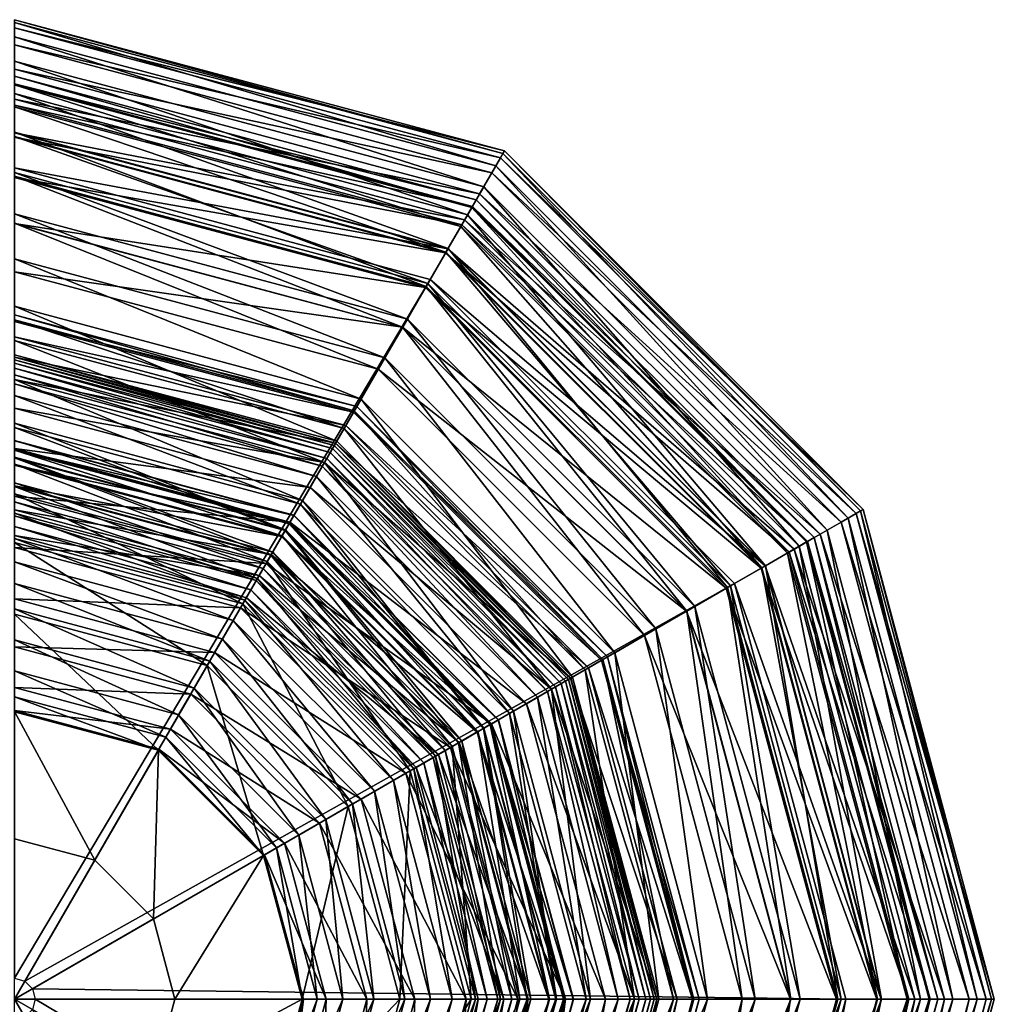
# Model space of a CAD drawing. Header units: inches. Extents: x 325.2 to 377.5, y -279.2 to -227.
# Tile 7 of 7: x 351.5 to 377.5, y -253.2 to -227. Entities that reach past the tile are written whole.
import ezdxf

# ---------------------------------------------------------------- set-up
doc = ezdxf.new("R2010")
doc.units = ezdxf.units.IN
doc.header["$MEASUREMENT"] = 0
doc.layers.get('0').update_dxf_attribs({"color": 36, "true_color": 0x863b08})

msp = doc.modelspace()

# ---------------------------------------------------------------- meshes
at = {"color": 18, "true_color": 0x000000}
mesh = msp.add_polyface(dxfattribs=at)
corners = [(351.393, -229.081, 1.895), (363.404, -232.3, 1.895), (363.803, -231.61, 2.141), (351.393, -228.284, 2.141), (364.129, -231.045, 2.619), (351.393, -227.633, 2.619), (364.358, -230.649, 3.409), (351.393, -227.175, 3.409), (364.465, -230.463, 4.586), (351.393, -226.96, 4.586), (364.427, -230.528, 6.229), (351.393, -227.036, 6.229), (364.236, -230.86, 7.872), (351.393, -227.419, 7.872), (363.913, -231.419, 9.049), (351.393, -228.064, 9.049), (363.481, -232.167, 9.838), (363.61, -231.944, 15.04), (351.393, -228.671, 15.04), (351.393, -229.238, 13.932), (363.712, -231.768, 16.342), (351.393, -228.467, 16.342), (363.595, -231.969, 17.877), (351.393, -228.7, 17.877), (362.486, -233.891, 1.791), (370.607, -242.012, 1.791), (371.423, -241.54, 1.804), (362.957, -233.074, 1.804), (372.198, -241.093, 1.895), (372.888, -240.695, 2.141), (373.452, -240.369, 2.619), (373.849, -240.14, 3.409), (374.035, -240.032, 4.586), (373.969, -240.07, 6.229), (373.637, -240.262, 7.872), (373.078, -240.585, 9.049), (372.331, -241.016, 9.838), (371.432, -241.535, 10.317), (362.962, -233.066, 10.317), (370.419, -242.12, 10.562), (362.378, -234.079, 10.562), (369.331, -242.748, 10.653), (370.385, -242.139, 12.144), (362.358, -234.112, 12.144), (361.747, -235.171, 11.386), (371.318, -241.601, 12.98), (362.897, -233.179, 12.98), (372.062, -241.172, 13.932), (363.326, -232.436, 13.932), (372.553, -240.888, 15.04), (372.73, -240.786, 16.342), (372.528, -240.902, 17.877), (372.018, -241.197, 19.492), (363.301, -232.479, 19.492), (371.332, -241.593, 21.02), (362.905, -233.165, 21.02), (370.499, -242.074, 22.476), (362.424, -233.999, 22.476), (369.548, -242.623, 23.873), (361.875, -234.95, 23.873)]
mesh.append_faces([[corners[k] for k in face] for face in [(0, 1, 2, 0), (2, 3, 0, 2), (3, 2, 4, 3), (4, 5, 3, 4), (5, 4, 6, 5), (6, 7, 5, 6), (7, 6, 8, 7), (8, 9, 7, 8), (9, 8, 10, 9), (10, 11, 9, 10), (11, 10, 12, 11), (12, 13, 11, 12), (13, 12, 14, 13), (14, 15, 13, 14), (15, 14, 16, 15), (17, 18, 19, 17), (18, 17, 20, 18), (20, 21, 18, 20), (21, 20, 22, 21), (22, 23, 21, 22), (24, 25, 26, 24), (26, 27, 24, 26), (27, 26, 28, 27), (28, 1, 27, 28), (1, 28, 29, 1), (29, 2, 1, 29), (2, 29, 30, 2), (30, 4, 2, 30), (4, 30, 31, 4), (31, 6, 4, 31), (6, 31, 32, 6), (32, 8, 6, 32), (8, 32, 33, 8), (33, 10, 8, 33), (10, 33, 34, 10), (34, 12, 10, 34), (12, 34, 35, 12), (35, 14, 12, 35), (14, 35, 36, 14), (36, 16, 14, 36), (16, 36, 37, 16), (37, 38, 16, 37), (38, 37, 39, 38), (39, 40, 38, 39), (40, 39, 41, 40), (42, 43, 44, 42), (43, 42, 45, 43), (45, 46, 43, 45), (46, 45, 47, 46), (47, 48, 46, 47), (48, 47, 49, 48), (49, 17, 48, 49), (17, 49, 50, 17), (50, 20, 17, 50), (20, 50, 51, 20), (51, 22, 20, 51), (22, 51, 52, 22), (52, 53, 22, 52), (53, 52, 54, 53), (54, 55, 53, 54), (55, 54, 56, 55), (56, 57, 55, 56), (57, 56, 58, 57), (58, 59, 57, 58)]], dxfattribs={"vtx2": -1, "vtx3": -1, "color": 18})
mesh = msp.add_polyface(dxfattribs=at)
corners = [(362.486, -233.891, 1.791), (351.393, -230.918, 1.791), (351.393, -252.55, 1.791), (362.957, -233.074, 1.804), (351.393, -229.976, 1.804), (363.404, -232.3, 1.895), (351.393, -229.081, 1.895), (363.481, -232.167, 9.838), (351.393, -228.928, 9.838), (351.393, -228.064, 9.049), (362.962, -233.066, 10.317), (351.393, -229.966, 10.317), (362.378, -234.079, 10.562), (351.393, -231.135, 10.562), (361.749, -235.167, 10.653), (351.393, -232.392, 10.653), (361.099, -236.293, 10.666), (351.393, -233.692, 10.666), (361.747, -235.171, 11.386), (351.393, -232.396, 11.386), (362.358, -234.112, 12.144), (351.393, -231.174, 12.144), (362.897, -233.179, 12.98), (351.393, -230.097, 12.98), (363.326, -232.436, 13.932), (351.393, -229.238, 13.932), (363.61, -231.944, 15.04), (351.393, -228.7, 17.877), (363.595, -231.969, 17.877), (363.301, -232.479, 19.492), (351.393, -229.288, 19.492), (362.905, -233.165, 21.02), (351.393, -230.081, 21.02), (362.424, -233.999, 22.476), (351.393, -231.043, 22.476), (361.875, -234.95, 23.873), (351.393, -232.141, 23.873), (361.275, -235.989, 25.226), (351.393, -233.341, 25.226), (360.641, -237.087, 26.551), (351.393, -234.609, 26.551), (359.99, -238.214, 27.86), (351.393, -235.91, 27.86), (359.961, -238.263, 28.323), (351.393, -235.967, 28.323), (359.927, -238.323, 28.791), (351.393, -236.036, 28.791), (359.88, -238.404, 29.27), (351.393, -236.13, 29.27), (359.815, -238.517, 29.766), (351.393, -236.26, 29.766), (359.725, -238.672, 30.283), (351.393, -236.439, 30.283), (359.605, -238.88, 30.829), (351.393, -236.679, 30.829), (359.449, -239.152, 31.407), (351.393, -236.562, 58.367), (359.664, -238.778, 58.367), (359.961, -238.264, 58.879), (351.393, -235.968, 58.879), (360.233, -237.792, 59.52), (351.393, -235.424, 59.52), (360.437, -237.44, 60.252), (351.393, -235.017, 60.252), (360.527, -237.285, 61.038), (351.393, -234.837, 61.038), (360.458, -237.404, 61.843), (351.393, -234.975, 61.843), (360.185, -237.876, 62.629), (351.393, -235.52, 62.629), (359.664, -238.778, 63.359), (351.393, -236.562, 63.359)]
mesh.append_faces([[corners[k] for k in face] for face in [(0, 1, 2, 0), (1, 0, 3, 1), (3, 4, 1, 3), (4, 3, 5, 4), (5, 6, 4, 5), (7, 8, 9, 7), (8, 7, 10, 8), (10, 11, 8, 10), (11, 10, 12, 11), (12, 13, 11, 12), (13, 12, 14, 13), (14, 15, 13, 14), (15, 14, 16, 15), (16, 17, 15, 16), (17, 16, 18, 17), (18, 19, 17, 18), (19, 18, 20, 19), (20, 21, 19, 20), (21, 20, 22, 21), (22, 23, 21, 22), (23, 22, 24, 23), (24, 25, 23, 24), (25, 24, 26, 25), (27, 28, 29, 27), (29, 30, 27, 29), (30, 29, 31, 30), (31, 32, 30, 31), (32, 31, 33, 32), (33, 34, 32, 33), (34, 33, 35, 34), (35, 36, 34, 35), (36, 35, 37, 36), (37, 38, 36, 37), (38, 37, 39, 38), (39, 40, 38, 39), (40, 39, 41, 40), (41, 42, 40, 41), (42, 41, 43, 42), (43, 44, 42, 43), (44, 43, 45, 44), (45, 46, 44, 45), (46, 45, 47, 46), (47, 48, 46, 47), (48, 47, 49, 48), (49, 50, 48, 49), (50, 49, 51, 50), (51, 52, 50, 51), (52, 51, 53, 52), (53, 54, 52, 53), (54, 53, 55, 54), (56, 57, 58, 56), (58, 59, 56, 58), (59, 58, 60, 59), (60, 61, 59, 60), (61, 60, 62, 61), (62, 63, 61, 62), (63, 62, 64, 63), (64, 65, 63, 64), (65, 64, 66, 65), (66, 67, 65, 66), (67, 66, 68, 67), (68, 69, 67, 68), (69, 68, 70, 69), (70, 71, 69, 70)]], dxfattribs={"vtx2": -1, "vtx3": -1, "color": 18})
mesh = msp.add_polyface(dxfattribs=at)
corners = [(351.393, -252.55, 1.791), (351.67, -252.624, 1.791), (362.486, -233.891, 1.791), (351.393, -242.688, 38.523), (356.601, -244.084, 38.523), (356.187, -244.8, 41.727), (351.393, -243.515, 41.727), (355.772, -245.519, 45.388), (351.393, -244.345, 45.388), (355.429, -246.114, 49.139), (351.393, -245.033, 49.139), (355.229, -246.46, 52.612), (351.393, -245.432, 52.612), (355.246, -246.43, 55.441), (351.393, -245.398, 55.441), (355.553, -245.9, 57.257), (351.393, -244.785, 57.257), (356.094, -244.962, 57.706), (351.393, -243.703, 57.706), (356.733, -243.855, 57.912), (351.393, -242.424, 57.912), (351.393, -242.825, 84.085), (356.533, -244.202, 84.085), (355.231, -246.457, 85.559), (351.393, -245.429, 85.559), (353.533, -249.398, 86.549), (351.393, -248.825, 86.549), (351.393, -253.105, 86.892), (351.873, -252.828, 1.791), (370.607, -242.012, 1.791), (357.23, -242.994, 34.601), (361.503, -247.267, 34.601), (361.002, -247.557, 36.142), (356.941, -243.496, 36.142), (360.414, -247.896, 38.523), (359.697, -248.31, 41.727), (358.979, -248.725, 45.388), (358.383, -249.069, 49.139), (358.038, -249.268, 52.612), (358.067, -249.251, 55.441), (358.598, -248.945, 57.257), (359.535, -248.404, 57.706), (360.642, -247.765, 57.912), (361.834, -247.077, 57.962), (357.486, -242.551, 82.288), (361.947, -247.012, 82.288), (360.296, -247.965, 84.085), (358.04, -249.267, 85.559), (355.1, -250.965, 86.549), (351.947, -253.105, 1.791), (373.579, -253.105, 1.791), (359.465, -253.105, 49.139), (359.065, -253.105, 52.612), (359.1, -253.105, 55.441), (359.713, -253.105, 57.257), (359.069, -253.105, 85.559), (355.673, -253.105, 86.549)]
mesh.append_faces([[corners[k] for k in face] for face in [(0, 1, 2, 0), (3, 4, 5, 3), (5, 6, 3, 5), (6, 5, 7, 6), (7, 8, 6, 7), (8, 7, 9, 8), (9, 10, 8, 9), (10, 9, 11, 10), (11, 12, 10, 11), (12, 11, 13, 12), (13, 14, 12, 13), (14, 13, 15, 14), (15, 16, 14, 15), (16, 15, 17, 16), (17, 18, 16, 17), (18, 17, 19, 18), (19, 20, 18, 19), (21, 22, 23, 21), (23, 24, 21, 23), (24, 23, 25, 24), (25, 26, 24, 25), (1, 28, 29, 1), (30, 31, 32, 30), (32, 33, 30, 32), (33, 32, 34, 33), (34, 4, 33, 34), (4, 34, 35, 4), (35, 5, 4, 35), (5, 35, 36, 5), (36, 7, 5, 36), (7, 36, 37, 7), (37, 9, 7, 37), (9, 37, 38, 9), (38, 11, 9, 38), (11, 38, 39, 11), (39, 13, 11, 39), (13, 39, 40, 13), (40, 15, 13, 40), (15, 40, 41, 15), (41, 17, 15, 41), (17, 41, 42, 17), (42, 19, 17, 42), (19, 42, 43, 19), (44, 45, 46, 44), (46, 22, 44, 46), (22, 46, 47, 22), (47, 23, 22, 47), (23, 47, 48, 23), (48, 25, 23, 48), (28, 49, 50, 28), (51, 37, 36, 51), (37, 51, 52, 37), (52, 38, 37, 52), (38, 52, 53, 38), (53, 39, 38, 53), (39, 53, 54, 39), (54, 40, 39, 54), (55, 47, 46, 55), (47, 55, 56, 47), (56, 48, 47, 56)]], dxfattribs={"vtx2": -1, "vtx3": -1, "color": 18})
mesh.append_faces([[corners[k] for k in face] for face in [(26, 25, 27, 26), (25, 48, 27, 25), (48, 56, 27, 48)]], dxfattribs={"vtx3": -1, "color": 18})
mesh = msp.add_polyface(dxfattribs=at)
corners = [(370.607, -242.012, 1.791), (362.486, -233.891, 1.791), (351.67, -252.624, 1.791), (369.331, -242.748, 10.653), (361.749, -235.167, 10.653), (362.378, -234.079, 10.562), (368.205, -243.398, 10.666), (361.099, -236.293, 10.666), (369.327, -242.751, 11.386), (361.747, -235.171, 11.386), (370.385, -242.139, 12.144), (361.875, -234.95, 23.873), (369.548, -242.623, 23.873), (368.509, -243.223, 25.226), (361.275, -235.989, 25.226), (367.411, -243.857, 26.551), (360.641, -237.087, 26.551), (366.284, -244.508, 27.86), (359.99, -238.214, 27.86), (366.234, -244.536, 28.323), (359.961, -238.263, 28.323), (366.174, -244.571, 28.791), (359.927, -238.323, 28.791), (366.093, -244.617, 29.27), (359.88, -238.404, 29.27), (365.981, -244.682, 29.766), (359.815, -238.517, 29.766), (365.826, -244.772, 30.283), (359.725, -238.672, 30.283), (365.618, -244.892, 30.829), (359.605, -238.88, 30.829), (365.346, -245.049, 31.407), (359.449, -239.152, 31.407), (364.604, -245.477, 31.911), (359.02, -239.893, 31.911), (363.904, -245.882, 32.242), (358.616, -240.594, 32.242), (358.743, -240.373, 57.947), (364.125, -245.754, 57.947), (365.052, -245.219, 58.059), (359.279, -239.445, 58.059), (365.72, -244.833, 58.367), (359.664, -238.778, 58.367), (366.233, -244.537, 58.879), (359.961, -238.264, 58.879), (366.705, -244.264, 59.52), (360.233, -237.792, 59.52), (367.058, -244.061, 60.252), (360.437, -237.44, 60.252), (367.213, -243.971, 61.038), (360.527, -237.285, 61.038), (367.094, -244.04, 61.843), (360.458, -237.404, 61.843), (366.622, -244.312, 62.629), (360.185, -237.876, 62.629), (365.72, -244.833, 63.359), (359.664, -238.778, 63.359), (364.704, -245.419, 63.974), (359.078, -239.793, 63.974), (363.92, -245.872, 64.455), (358.625, -240.578, 64.455), (363.327, -246.215, 64.825), (364.098, -245.769, 71.478), (358.728, -240.399, 71.478), (358.52, -240.76, 69.953), (364.302, -245.652, 73.078), (358.846, -240.195, 73.078), (364.31, -245.647, 74.769), (358.85, -240.188, 74.769), (364.082, -245.779, 76.571), (358.719, -240.416, 76.571), (363.759, -245.965, 78.369), (358.532, -240.739, 78.369)]
mesh.append_faces([[corners[k] for k in face] for face in [(0, 1, 2, 0), (3, 4, 5, 3), (4, 3, 6, 4), (6, 7, 4, 6), (7, 6, 8, 7), (8, 9, 7, 8), (9, 8, 10, 9), (11, 12, 13, 11), (13, 14, 11, 13), (14, 13, 15, 14), (15, 16, 14, 15), (16, 15, 17, 16), (17, 18, 16, 17), (18, 17, 19, 18), (19, 20, 18, 19), (20, 19, 21, 20), (21, 22, 20, 21), (22, 21, 23, 22), (23, 24, 22, 23), (24, 23, 25, 24), (25, 26, 24, 25), (26, 25, 27, 26), (27, 28, 26, 27), (28, 27, 29, 28), (29, 30, 28, 29), (30, 29, 31, 30), (31, 32, 30, 31), (32, 31, 33, 32), (33, 34, 32, 33), (34, 33, 35, 34), (35, 36, 34, 35), (37, 38, 39, 37), (39, 40, 37, 39), (40, 39, 41, 40), (41, 42, 40, 41), (42, 41, 43, 42), (43, 44, 42, 43), (44, 43, 45, 44), (45, 46, 44, 45), (46, 45, 47, 46), (47, 48, 46, 47), (48, 47, 49, 48), (49, 50, 48, 49), (50, 49, 51, 50), (51, 52, 50, 51), (52, 51, 53, 52), (53, 54, 52, 53), (54, 53, 55, 54), (55, 56, 54, 55), (56, 55, 57, 56), (57, 58, 56, 57), (58, 57, 59, 58), (59, 60, 58, 59), (60, 59, 61, 60), (62, 63, 64, 62), (63, 62, 65, 63), (65, 66, 63, 65), (66, 65, 67, 66), (67, 68, 66, 67), (68, 67, 69, 68), (69, 70, 68, 69), (70, 69, 71, 70), (71, 72, 70, 71)]], dxfattribs={"vtx2": -1, "vtx3": -1, "color": 18})
mesh = msp.add_polyface(dxfattribs=at)
corners = [(359.449, -239.152, 31.407), (351.393, -236.993, 31.407), (351.393, -236.679, 30.829), (359.02, -239.893, 31.911), (351.393, -237.849, 31.911), (358.616, -240.594, 32.242), (351.393, -238.659, 32.242), (358.235, -241.254, 32.538), (351.393, -239.421, 32.538), (357.877, -241.874, 32.938), (351.393, -240.136, 32.938), (357.542, -242.454, 33.579), (351.393, -240.806, 33.579), (357.23, -242.994, 34.601), (351.393, -241.43, 34.601), (356.941, -243.496, 36.142), (351.393, -242.009, 36.142), (356.601, -244.084, 38.523), (351.393, -242.688, 38.523), (351.393, -242.424, 57.912), (356.733, -243.855, 57.912), (357.421, -242.664, 57.962), (351.393, -241.048, 57.962), (358.108, -241.474, 57.944), (351.393, -239.675, 57.944), (358.743, -240.373, 57.947), (351.393, -238.403, 57.947), (359.279, -239.445, 58.059), (351.393, -237.332, 58.059), (359.664, -238.778, 58.367), (351.393, -236.562, 58.367), (351.393, -236.562, 63.359), (359.664, -238.778, 63.359), (359.078, -239.793, 63.974), (351.393, -237.734, 63.974), (358.625, -240.578, 64.455), (351.393, -238.64, 64.455), (358.283, -241.171, 64.825), (351.393, -239.324, 64.825), (358.029, -241.61, 65.106), (351.393, -239.832, 65.106), (357.842, -241.934, 65.32), (351.393, -240.206, 65.32), (357.699, -242.182, 65.489), (351.393, -240.492, 65.489), (357.579, -242.391, 65.635), (351.393, -240.733, 65.635), (357.923, -241.795, 67.05), (351.393, -240.045, 67.05), (358.244, -241.238, 68.483), (351.393, -239.402, 68.483), (358.52, -240.76, 69.953), (351.393, -238.85, 69.953), (358.728, -240.399, 71.478), (351.393, -238.433, 71.478), (358.846, -240.195, 73.078), (351.393, -238.198, 73.078), (358.85, -240.188, 74.769), (351.393, -238.189, 74.769), (358.719, -240.416, 76.571), (351.393, -238.452, 76.571), (358.532, -240.739, 78.369), (351.393, -238.826, 78.369), (358.137, -241.423, 80.329), (351.393, -239.616, 80.329), (357.486, -242.551, 82.288), (351.393, -240.918, 82.288), (356.533, -244.202, 84.085), (351.393, -242.825, 84.085)]
mesh.append_faces([[corners[k] for k in face] for face in [(0, 1, 2, 0), (1, 0, 3, 1), (3, 4, 1, 3), (4, 3, 5, 4), (5, 6, 4, 5), (6, 5, 7, 6), (7, 8, 6, 7), (8, 7, 9, 8), (9, 10, 8, 9), (10, 9, 11, 10), (11, 12, 10, 11), (12, 11, 13, 12), (13, 14, 12, 13), (14, 13, 15, 14), (15, 16, 14, 15), (16, 15, 17, 16), (17, 18, 16, 17), (19, 20, 21, 19), (21, 22, 19, 21), (22, 21, 23, 22), (23, 24, 22, 23), (24, 23, 25, 24), (25, 26, 24, 25), (26, 25, 27, 26), (27, 28, 26, 27), (28, 27, 29, 28), (29, 30, 28, 29), (31, 32, 33, 31), (33, 34, 31, 33), (34, 33, 35, 34), (35, 36, 34, 35), (36, 35, 37, 36), (37, 38, 36, 37), (38, 37, 39, 38), (39, 40, 38, 39), (40, 39, 41, 40), (41, 42, 40, 41), (42, 41, 43, 42), (43, 44, 42, 43), (44, 43, 45, 44), (45, 46, 44, 45), (46, 45, 47, 46), (47, 48, 46, 47), (48, 47, 49, 48), (49, 50, 48, 49), (50, 49, 51, 50), (51, 52, 50, 51), (52, 51, 53, 52), (53, 54, 52, 53), (54, 53, 55, 54), (55, 56, 54, 55), (56, 55, 57, 56), (57, 58, 56, 57), (58, 57, 59, 58), (59, 60, 58, 59), (60, 59, 61, 60), (61, 62, 60, 61), (62, 61, 63, 62), (63, 64, 62, 63), (64, 63, 65, 64), (65, 66, 64, 65), (66, 65, 67, 66), (67, 68, 66, 67)]], dxfattribs={"vtx2": -1, "vtx3": -1, "color": 18})
mesh = msp.add_polyface(dxfattribs=at)
corners = [(370.607, -242.012, 1.791), (373.579, -253.105, 1.791), (374.522, -253.105, 1.804), (371.423, -241.54, 1.804), (375.416, -253.105, 1.895), (372.198, -241.093, 1.895), (376.213, -253.105, 2.141), (372.888, -240.695, 2.141), (376.865, -253.105, 2.619), (373.452, -240.369, 2.619), (377.323, -253.105, 3.409), (373.849, -240.14, 3.409), (377.538, -253.105, 4.586), (374.035, -240.032, 4.586), (377.462, -253.105, 6.229), (373.969, -240.07, 6.229), (377.078, -253.105, 7.872), (373.637, -240.262, 7.872), (376.433, -253.105, 9.049), (373.078, -240.585, 9.049), (375.57, -253.105, 9.838), (372.331, -241.016, 9.838), (374.532, -253.105, 10.317), (371.432, -241.535, 10.317), (373.362, -253.105, 10.562), (370.419, -242.12, 10.562), (372.106, -253.105, 10.653), (369.331, -242.748, 10.653), (370.806, -253.105, 10.666), (368.205, -243.398, 10.666), (372.101, -253.105, 11.386), (369.327, -242.751, 11.386), (373.324, -253.105, 12.144), (370.385, -242.139, 12.144), (374.401, -253.105, 12.98), (371.318, -241.601, 12.98), (375.259, -253.105, 13.932), (372.062, -241.172, 13.932), (375.827, -253.105, 15.04), (372.553, -240.888, 15.04), (376.031, -253.105, 16.342), (372.73, -240.786, 16.342), (375.798, -253.105, 17.877), (372.528, -240.902, 17.877), (375.209, -253.105, 19.492), (372.018, -241.197, 19.492), (374.417, -253.105, 21.02), (371.332, -241.593, 21.02), (373.455, -253.105, 22.476), (370.499, -242.074, 22.476), (372.357, -253.105, 23.873), (369.548, -242.623, 23.873), (371.157, -253.105, 25.226), (368.509, -243.223, 25.226), (369.889, -253.105, 26.551), (367.411, -243.857, 26.551), (368.587, -253.105, 27.86), (369.074, -253.105, 59.52), (366.705, -244.264, 59.52), (366.233, -244.537, 58.879), (369.481, -253.105, 60.252), (367.058, -244.061, 60.252), (369.66, -253.105, 61.038), (367.213, -243.971, 61.038), (369.522, -253.105, 61.843), (367.094, -244.04, 61.843), (368.978, -253.105, 62.629), (366.622, -244.312, 62.629)]
mesh.append_faces([[corners[k] for k in face] for face in [(0, 1, 2, 0), (2, 3, 0, 2), (3, 2, 4, 3), (4, 5, 3, 4), (5, 4, 6, 5), (6, 7, 5, 6), (7, 6, 8, 7), (8, 9, 7, 8), (9, 8, 10, 9), (10, 11, 9, 10), (11, 10, 12, 11), (12, 13, 11, 12), (13, 12, 14, 13), (14, 15, 13, 14), (15, 14, 16, 15), (16, 17, 15, 16), (17, 16, 18, 17), (18, 19, 17, 18), (19, 18, 20, 19), (20, 21, 19, 20), (21, 20, 22, 21), (22, 23, 21, 22), (23, 22, 24, 23), (24, 25, 23, 24), (25, 24, 26, 25), (26, 27, 25, 26), (27, 26, 28, 27), (28, 29, 27, 28), (29, 28, 30, 29), (30, 31, 29, 30), (31, 30, 32, 31), (32, 33, 31, 32), (33, 32, 34, 33), (34, 35, 33, 34), (35, 34, 36, 35), (36, 37, 35, 36), (37, 36, 38, 37), (38, 39, 37, 38), (39, 38, 40, 39), (40, 41, 39, 40), (41, 40, 42, 41), (42, 43, 41, 42), (43, 42, 44, 43), (44, 45, 43, 44), (45, 44, 46, 45), (46, 47, 45, 46), (47, 46, 48, 47), (48, 49, 47, 48), (49, 48, 50, 49), (50, 51, 49, 50), (51, 50, 52, 51), (52, 53, 51, 52), (53, 52, 54, 53), (54, 55, 53, 54), (55, 54, 56, 55), (57, 58, 59, 57), (58, 57, 60, 58), (60, 61, 58, 60), (61, 60, 62, 61), (62, 63, 61, 62), (63, 62, 64, 63), (64, 65, 63, 64), (65, 64, 66, 65), (66, 67, 65, 66)]], dxfattribs={"vtx2": -1, "vtx3": -1, "color": 18})
mesh = msp.add_polyface(dxfattribs=at)
corners = [(358.616, -240.594, 32.242), (363.904, -245.882, 32.242), (363.243, -246.263, 32.538), (358.235, -241.254, 32.538), (362.624, -246.621, 32.938), (357.877, -241.874, 32.938), (362.044, -246.955, 33.579), (357.542, -242.454, 33.579), (361.503, -247.267, 34.601), (357.23, -242.994, 34.601), (361.834, -247.077, 57.962), (357.421, -242.664, 57.962), (356.733, -243.855, 57.912), (363.023, -246.39, 57.944), (358.108, -241.474, 57.944), (364.125, -245.754, 57.947), (358.743, -240.373, 57.947), (363.327, -246.215, 64.825), (358.283, -241.171, 64.825), (358.625, -240.578, 64.455), (362.888, -246.468, 65.106), (358.029, -241.61, 65.106), (362.563, -246.655, 65.32), (357.842, -241.934, 65.32), (362.316, -246.798, 65.489), (357.699, -242.182, 65.489), (362.107, -246.919, 65.635), (357.579, -242.391, 65.635), (362.703, -246.575, 67.05), (357.923, -241.795, 67.05), (363.26, -246.253, 68.483), (358.244, -241.238, 68.483), (363.738, -245.977, 69.953), (358.52, -240.76, 69.953), (364.098, -245.769, 71.478), (358.532, -240.739, 78.369), (363.759, -245.965, 78.369), (363.074, -246.361, 80.329), (358.137, -241.423, 80.329), (361.947, -247.012, 82.288), (357.486, -242.551, 82.288), (364.361, -253.105, 32.938), (363.692, -253.105, 33.579), (363.067, -253.105, 34.601), (362.489, -253.105, 36.142), (361.002, -247.557, 36.142), (361.809, -253.105, 38.523), (360.414, -247.896, 38.523), (360.982, -253.105, 41.727), (359.697, -248.31, 41.727), (360.152, -253.105, 45.388), (358.979, -248.725, 45.388), (359.465, -253.105, 49.139), (358.598, -248.945, 57.257), (359.713, -253.105, 57.257), (360.795, -253.105, 57.706), (359.535, -248.404, 57.706), (362.073, -253.105, 57.912), (360.642, -247.765, 57.912), (363.449, -253.105, 57.962), (364.823, -253.105, 57.944), (364.291, -253.105, 65.32), (364.006, -253.105, 65.489), (363.764, -253.105, 65.635), (364.453, -253.105, 67.05), (363.579, -253.105, 82.288), (361.673, -253.105, 84.085), (360.296, -247.965, 84.085), (359.069, -253.105, 85.559)]
mesh.append_faces([[corners[k] for k in face] for face in [(0, 1, 2, 0), (2, 3, 0, 2), (3, 2, 4, 3), (4, 5, 3, 4), (5, 4, 6, 5), (6, 7, 5, 6), (7, 6, 8, 7), (8, 9, 7, 8), (10, 11, 12, 10), (11, 10, 13, 11), (13, 14, 11, 13), (14, 13, 15, 14), (15, 16, 14, 15), (17, 18, 19, 17), (18, 17, 20, 18), (20, 21, 18, 20), (21, 20, 22, 21), (22, 23, 21, 22), (23, 22, 24, 23), (24, 25, 23, 24), (25, 24, 26, 25), (26, 27, 25, 26), (27, 26, 28, 27), (28, 29, 27, 28), (29, 28, 30, 29), (30, 31, 29, 30), (31, 30, 32, 31), (32, 33, 31, 32), (33, 32, 34, 33), (35, 36, 37, 35), (37, 38, 35, 37), (38, 37, 39, 38), (39, 40, 38, 39), (4, 41, 42, 4), (42, 6, 4, 42), (6, 42, 43, 6), (43, 8, 6, 43), (8, 43, 44, 8), (44, 45, 8, 44), (45, 44, 46, 45), (46, 47, 45, 46), (47, 46, 48, 47), (48, 49, 47, 48), (49, 48, 50, 49), (50, 51, 49, 50), (51, 50, 52, 51), (53, 54, 55, 53), (55, 56, 53, 55), (56, 55, 57, 56), (57, 58, 56, 57), (58, 57, 59, 58), (59, 10, 58, 59), (10, 59, 60, 10), (22, 61, 62, 22), (62, 24, 22, 62), (24, 62, 63, 24), (63, 26, 24, 63), (26, 63, 64, 26), (64, 28, 26, 64), (65, 39, 37, 65), (39, 65, 66, 39), (66, 67, 39, 66), (67, 66, 68, 67)]], dxfattribs={"vtx2": -1, "vtx3": -1, "color": 18})
mesh = msp.add_polyface(dxfattribs=at)
corners = [(373.579, -253.105, 1.791), (370.607, -242.012, 1.791), (351.873, -252.828, 1.791), (368.587, -253.105, 27.86), (366.284, -244.508, 27.86), (367.411, -243.857, 26.551), (368.53, -253.105, 28.323), (366.234, -244.536, 28.323), (368.461, -253.105, 28.791), (366.174, -244.571, 28.791), (368.368, -253.105, 29.27), (366.093, -244.617, 29.27), (368.237, -253.105, 29.766), (365.981, -244.682, 29.766), (368.058, -253.105, 30.283), (365.826, -244.772, 30.283), (367.818, -253.105, 30.829), (365.618, -244.892, 30.829), (367.505, -253.105, 31.407), (365.346, -245.049, 31.407), (366.648, -253.105, 31.911), (364.604, -245.477, 31.911), (365.839, -253.105, 32.242), (363.904, -245.882, 32.242), (365.077, -253.105, 32.538), (363.243, -246.263, 32.538), (364.361, -253.105, 32.938), (362.624, -246.621, 32.938), (364.823, -253.105, 57.944), (363.023, -246.39, 57.944), (361.834, -247.077, 57.962), (366.094, -253.105, 57.947), (364.125, -245.754, 57.947), (367.165, -253.105, 58.059), (365.052, -245.219, 58.059), (367.936, -253.105, 58.367), (365.72, -244.833, 58.367), (368.529, -253.105, 58.879), (366.233, -244.537, 58.879), (369.074, -253.105, 59.52), (366.622, -244.312, 62.629), (368.978, -253.105, 62.629), (367.936, -253.105, 63.359), (365.72, -244.833, 63.359), (366.764, -253.105, 63.974), (364.704, -245.419, 63.974), (365.858, -253.105, 64.455), (363.92, -245.872, 64.455), (365.173, -253.105, 64.825), (363.327, -246.215, 64.825), (364.666, -253.105, 65.106), (362.888, -246.468, 65.106), (364.291, -253.105, 65.32), (362.563, -246.655, 65.32), (362.703, -246.575, 67.05), (364.453, -253.105, 67.05), (365.095, -253.105, 68.483), (363.26, -246.253, 68.483), (365.648, -253.105, 69.953), (363.738, -245.977, 69.953), (366.064, -253.105, 71.478), (364.098, -245.769, 71.478), (366.299, -253.105, 73.078), (364.302, -245.652, 73.078), (366.308, -253.105, 74.769), (364.31, -245.647, 74.769), (366.045, -253.105, 76.571), (364.082, -245.779, 76.571), (365.672, -253.105, 78.369), (363.759, -245.965, 78.369), (364.881, -253.105, 80.329), (363.074, -246.361, 80.329), (363.579, -253.105, 82.288)]
mesh.append_faces([[corners[k] for k in face] for face in [(0, 1, 2, 0), (3, 4, 5, 3), (4, 3, 6, 4), (6, 7, 4, 6), (7, 6, 8, 7), (8, 9, 7, 8), (9, 8, 10, 9), (10, 11, 9, 10), (11, 10, 12, 11), (12, 13, 11, 12), (13, 12, 14, 13), (14, 15, 13, 14), (15, 14, 16, 15), (16, 17, 15, 16), (17, 16, 18, 17), (18, 19, 17, 18), (19, 18, 20, 19), (20, 21, 19, 20), (21, 20, 22, 21), (22, 23, 21, 22), (23, 22, 24, 23), (24, 25, 23, 24), (25, 24, 26, 25), (26, 27, 25, 26), (28, 29, 30, 28), (29, 28, 31, 29), (31, 32, 29, 31), (32, 31, 33, 32), (33, 34, 32, 33), (34, 33, 35, 34), (35, 36, 34, 35), (36, 35, 37, 36), (37, 38, 36, 37), (38, 37, 39, 38), (40, 41, 42, 40), (42, 43, 40, 42), (43, 42, 44, 43), (44, 45, 43, 44), (45, 44, 46, 45), (46, 47, 45, 46), (47, 46, 48, 47), (48, 49, 47, 48), (49, 48, 50, 49), (50, 51, 49, 50), (51, 50, 52, 51), (52, 53, 51, 52), (54, 55, 56, 54), (56, 57, 54, 56), (57, 56, 58, 57), (58, 59, 57, 58), (59, 58, 60, 59), (60, 61, 59, 60), (61, 60, 62, 61), (62, 63, 61, 62), (63, 62, 64, 63), (64, 65, 63, 64), (65, 64, 66, 65), (66, 67, 65, 66), (67, 66, 68, 67), (68, 69, 67, 68), (69, 68, 70, 69), (70, 71, 69, 70), (71, 70, 72, 71)]], dxfattribs={"vtx2": -1, "vtx3": -1, "color": 18})
mesh = msp.add_polyface(dxfattribs=at)
corners = [(351.947, -253.105, 1.791), (351.873, -253.382, 1.791), (370.607, -264.198, 1.791), (361.809, -253.105, 38.523), (360.414, -258.313, 38.523), (359.697, -257.9, 41.727), (360.982, -253.105, 41.727), (358.979, -257.485, 45.388), (360.152, -253.105, 45.388), (358.383, -257.141, 49.139), (359.465, -253.105, 49.139), (358.038, -256.941, 52.612), (359.065, -253.105, 52.612), (358.067, -256.958, 55.441), (359.1, -253.105, 55.441), (358.598, -257.265, 57.257), (359.713, -253.105, 57.257), (359.535, -257.806, 57.706), (360.795, -253.105, 57.706), (360.642, -258.445, 57.912), (362.073, -253.105, 57.912), (361.673, -253.105, 84.085), (360.296, -258.245, 84.085), (358.04, -256.943, 85.559), (359.069, -253.105, 85.559), (355.099, -255.245, 86.549), (355.673, -253.105, 86.549), (351.393, -253.105, 86.892), (351.67, -253.585, 1.791), (362.486, -272.319, 1.791), (361.503, -258.942, 34.601), (357.23, -263.216, 34.601), (356.941, -262.714, 36.142), (361.002, -258.653, 36.142), (356.601, -262.126, 38.523), (356.187, -261.41, 41.727), (355.772, -260.691, 45.388), (355.429, -260.096, 49.139), (355.229, -259.75, 52.612), (355.246, -259.779, 55.441), (355.553, -260.31, 57.257), (356.094, -261.247, 57.706), (356.733, -262.355, 57.912), (357.421, -263.546, 57.962), (361.947, -259.198, 82.288), (357.486, -263.659, 82.288), (356.533, -262.008, 84.085), (355.231, -259.752, 85.559), (353.533, -256.812, 86.549), (351.393, -253.66, 1.791), (351.393, -275.291, 1.791), (351.393, -261.864, 45.388), (351.393, -261.177, 49.139), (351.393, -260.778, 52.612), (351.393, -260.812, 55.441), (351.393, -261.425, 57.257), (351.393, -260.781, 85.559), (351.393, -257.385, 86.549)]
mesh.append_faces([[corners[k] for k in face] for face in [(0, 1, 2, 0), (3, 4, 5, 3), (5, 6, 3, 5), (6, 5, 7, 6), (7, 8, 6, 7), (8, 7, 9, 8), (9, 10, 8, 9), (10, 9, 11, 10), (11, 12, 10, 11), (12, 11, 13, 12), (13, 14, 12, 13), (14, 13, 15, 14), (15, 16, 14, 15), (16, 15, 17, 16), (17, 18, 16, 17), (18, 17, 19, 18), (19, 20, 18, 19), (21, 22, 23, 21), (23, 24, 21, 23), (24, 23, 25, 24), (25, 26, 24, 25), (1, 28, 29, 1), (30, 31, 32, 30), (32, 33, 30, 32), (33, 32, 34, 33), (34, 4, 33, 34), (4, 34, 35, 4), (35, 5, 4, 35), (5, 35, 36, 5), (36, 7, 5, 36), (7, 36, 37, 7), (37, 9, 7, 37), (9, 37, 38, 9), (38, 11, 9, 38), (11, 38, 39, 11), (39, 13, 11, 39), (13, 39, 40, 13), (40, 15, 13, 40), (15, 40, 41, 15), (41, 17, 15, 41), (17, 41, 42, 17), (42, 19, 17, 42), (19, 42, 43, 19), (44, 45, 46, 44), (46, 22, 44, 46), (22, 46, 47, 22), (47, 23, 22, 47), (23, 47, 48, 23), (48, 25, 23, 48), (28, 49, 50, 28), (36, 51, 52, 36), (52, 37, 36, 52), (37, 52, 53, 37), (53, 38, 37, 53), (38, 53, 54, 38), (54, 39, 38, 54), (39, 54, 55, 39), (55, 40, 39, 55), (56, 47, 46, 56), (47, 56, 57, 47), (57, 48, 47, 57)]], dxfattribs={"vtx2": -1, "vtx3": -1, "color": 18})
mesh.append_faces([[corners[k] for k in face] for face in [(26, 25, 27, 26), (25, 48, 27, 25), (48, 57, 27, 48)]], dxfattribs={"vtx3": -1, "color": 18})
mesh = msp.add_polyface(dxfattribs=at)
corners = [(370.607, -264.198, 1.791), (373.579, -253.105, 1.791), (351.947, -253.105, 1.791), (371.423, -264.669, 1.804), (374.522, -253.105, 1.804), (372.198, -265.117, 1.895), (375.416, -253.105, 1.895), (372.331, -265.193, 9.838), (375.57, -253.105, 9.838), (376.433, -253.105, 9.049), (371.431, -264.674, 10.317), (374.532, -253.105, 10.317), (370.419, -264.09, 10.562), (373.362, -253.105, 10.562), (369.331, -263.461, 10.653), (372.106, -253.105, 10.653), (368.205, -262.811, 10.666), (370.806, -253.105, 10.666), (369.327, -263.459, 11.386), (372.101, -253.105, 11.386), (370.385, -264.07, 12.144), (373.324, -253.105, 12.144), (371.318, -264.609, 12.98), (374.401, -253.105, 12.98), (372.062, -265.038, 13.932), (375.259, -253.105, 13.932), (372.553, -265.322, 15.04), (375.798, -253.105, 17.877), (372.528, -265.307, 17.877), (372.018, -265.013, 19.492), (375.209, -253.105, 19.492), (371.332, -264.617, 21.02), (374.417, -253.105, 21.02), (370.499, -264.136, 22.476), (373.455, -253.105, 22.476), (369.548, -263.587, 23.873), (372.357, -253.105, 23.873), (368.509, -262.987, 25.226), (371.157, -253.105, 25.226), (367.411, -262.353, 26.551), (369.889, -253.105, 26.551), (366.283, -261.702, 27.86), (368.587, -253.105, 27.86), (366.234, -261.674, 28.323), (368.53, -253.105, 28.323), (366.174, -261.639, 28.791), (368.461, -253.105, 28.791), (366.093, -261.592, 29.27), (368.368, -253.105, 29.27), (365.981, -261.527, 29.766), (368.237, -253.105, 29.766), (365.826, -261.438, 30.283), (368.058, -253.105, 30.283), (365.618, -261.318, 30.829), (367.818, -253.105, 30.829), (365.346, -261.161, 31.407), (367.936, -253.105, 58.367), (365.72, -261.376, 58.367), (366.233, -261.673, 58.879), (368.529, -253.105, 58.879), (366.705, -261.946, 59.52), (369.074, -253.105, 59.52), (367.058, -262.149, 60.252), (369.481, -253.105, 60.252), (367.213, -262.239, 61.038), (369.66, -253.105, 61.038), (367.093, -262.17, 61.843), (369.522, -253.105, 61.843), (366.622, -261.897, 62.629), (368.978, -253.105, 62.629), (365.72, -261.376, 63.359), (367.936, -253.105, 63.359)]
mesh.append_faces([[corners[k] for k in face] for face in [(0, 1, 2, 0), (1, 0, 3, 1), (3, 4, 1, 3), (4, 3, 5, 4), (5, 6, 4, 5), (7, 8, 9, 7), (8, 7, 10, 8), (10, 11, 8, 10), (11, 10, 12, 11), (12, 13, 11, 12), (13, 12, 14, 13), (14, 15, 13, 14), (15, 14, 16, 15), (16, 17, 15, 16), (17, 16, 18, 17), (18, 19, 17, 18), (19, 18, 20, 19), (20, 21, 19, 20), (21, 20, 22, 21), (22, 23, 21, 22), (23, 22, 24, 23), (24, 25, 23, 24), (25, 24, 26, 25), (27, 28, 29, 27), (29, 30, 27, 29), (30, 29, 31, 30), (31, 32, 30, 31), (32, 31, 33, 32), (33, 34, 32, 33), (34, 33, 35, 34), (35, 36, 34, 35), (36, 35, 37, 36), (37, 38, 36, 37), (38, 37, 39, 38), (39, 40, 38, 39), (40, 39, 41, 40), (41, 42, 40, 41), (42, 41, 43, 42), (43, 44, 42, 43), (44, 43, 45, 44), (45, 46, 44, 45), (46, 45, 47, 46), (47, 48, 46, 47), (48, 47, 49, 48), (49, 50, 48, 49), (50, 49, 51, 50), (51, 52, 50, 51), (52, 51, 53, 52), (53, 54, 52, 53), (54, 53, 55, 54), (56, 57, 58, 56), (58, 59, 56, 58), (59, 58, 60, 59), (60, 61, 59, 60), (61, 60, 62, 61), (62, 63, 61, 62), (63, 62, 64, 63), (64, 65, 63, 64), (65, 64, 66, 65), (66, 67, 65, 66), (67, 66, 68, 67), (68, 69, 67, 68), (69, 68, 70, 69), (70, 71, 69, 70)]], dxfattribs={"vtx2": -1, "vtx3": -1, "color": 18})
mesh = msp.add_polyface(dxfattribs=at)
corners = [(365.346, -261.161, 31.407), (367.505, -253.105, 31.407), (367.818, -253.105, 30.829), (364.604, -260.733, 31.911), (366.648, -253.105, 31.911), (363.903, -260.328, 32.242), (365.839, -253.105, 32.242), (363.243, -259.947, 32.538), (365.077, -253.105, 32.538), (362.624, -259.589, 32.938), (364.361, -253.105, 32.938), (362.044, -259.254, 33.579), (363.692, -253.105, 33.579), (361.503, -258.942, 34.601), (363.067, -253.105, 34.601), (361.002, -258.653, 36.142), (362.489, -253.105, 36.142), (360.414, -258.313, 38.523), (361.809, -253.105, 38.523), (362.073, -253.105, 57.912), (360.642, -258.445, 57.912), (361.834, -259.133, 57.962), (363.449, -253.105, 57.962), (363.023, -259.82, 57.944), (364.823, -253.105, 57.944), (364.125, -260.456, 57.947), (366.094, -253.105, 57.947), (365.052, -260.991, 58.059), (367.165, -253.105, 58.059), (365.72, -261.376, 58.367), (367.936, -253.105, 58.367), (367.936, -253.105, 63.359), (365.72, -261.376, 63.359), (364.704, -260.79, 63.974), (366.764, -253.105, 63.974), (363.92, -260.337, 64.455), (365.858, -253.105, 64.455), (363.327, -259.995, 64.825), (365.173, -253.105, 64.825), (362.888, -259.741, 65.106), (364.666, -253.105, 65.106), (362.563, -259.554, 65.32), (364.291, -253.105, 65.32), (362.316, -259.411, 65.489), (364.006, -253.105, 65.489), (362.107, -259.291, 65.635), (363.764, -253.105, 65.635), (362.703, -259.635, 67.05), (364.453, -253.105, 67.05), (363.26, -259.956, 68.483), (365.095, -253.105, 68.483), (363.738, -260.232, 69.953), (365.648, -253.105, 69.953), (364.098, -260.441, 71.478), (366.064, -253.105, 71.478), (364.302, -260.558, 73.078), (366.299, -253.105, 73.078), (364.31, -260.563, 74.769), (366.308, -253.105, 74.769), (364.082, -260.431, 76.571), (366.045, -253.105, 76.571), (363.759, -260.245, 78.369), (365.672, -253.105, 78.369), (363.074, -259.849, 80.329), (364.881, -253.105, 80.329), (361.947, -259.198, 82.288), (363.579, -253.105, 82.288), (360.296, -258.245, 84.085), (361.673, -253.105, 84.085)]
mesh.append_faces([[corners[k] for k in face] for face in [(0, 1, 2, 0), (1, 0, 3, 1), (3, 4, 1, 3), (4, 3, 5, 4), (5, 6, 4, 5), (6, 5, 7, 6), (7, 8, 6, 7), (8, 7, 9, 8), (9, 10, 8, 9), (10, 9, 11, 10), (11, 12, 10, 11), (12, 11, 13, 12), (13, 14, 12, 13), (14, 13, 15, 14), (15, 16, 14, 15), (16, 15, 17, 16), (17, 18, 16, 17), (19, 20, 21, 19), (21, 22, 19, 21), (22, 21, 23, 22), (23, 24, 22, 23), (24, 23, 25, 24), (25, 26, 24, 25), (26, 25, 27, 26), (27, 28, 26, 27), (28, 27, 29, 28), (29, 30, 28, 29), (31, 32, 33, 31), (33, 34, 31, 33), (34, 33, 35, 34), (35, 36, 34, 35), (36, 35, 37, 36), (37, 38, 36, 37), (38, 37, 39, 38), (39, 40, 38, 39), (40, 39, 41, 40), (41, 42, 40, 41), (42, 41, 43, 42), (43, 44, 42, 43), (44, 43, 45, 44), (45, 46, 44, 45), (46, 45, 47, 46), (47, 48, 46, 47), (48, 47, 49, 48), (49, 50, 48, 49), (50, 49, 51, 50), (51, 52, 50, 51), (52, 51, 53, 52), (53, 54, 52, 53), (54, 53, 55, 54), (55, 56, 54, 55), (56, 55, 57, 56), (57, 58, 56, 57), (58, 57, 59, 58), (59, 60, 58, 59), (60, 59, 61, 60), (61, 62, 60, 61), (62, 61, 63, 62), (63, 64, 62, 63), (64, 63, 65, 64), (65, 66, 64, 65), (66, 65, 67, 66), (67, 68, 66, 67)]], dxfattribs={"vtx2": -1, "vtx3": -1, "color": 18})
mesh = msp.add_polyface(dxfattribs=at)
corners = [(375.416, -253.105, 1.895), (372.198, -265.117, 1.895), (372.888, -265.515, 2.141), (376.213, -253.105, 2.141), (373.452, -265.841, 2.619), (376.865, -253.105, 2.619), (373.849, -266.07, 3.409), (377.323, -253.105, 3.409), (374.035, -266.177, 4.586), (377.538, -253.105, 4.586), (373.969, -266.139, 6.229), (377.462, -253.105, 6.229), (373.637, -265.948, 7.872), (377.078, -253.105, 7.872), (373.078, -265.625, 9.049), (376.433, -253.105, 9.049), (372.331, -265.193, 9.838), (372.553, -265.322, 15.04), (375.827, -253.105, 15.04), (375.259, -253.105, 13.932), (372.73, -265.424, 16.342), (376.031, -253.105, 16.342), (372.528, -265.307, 17.877), (375.798, -253.105, 17.877), (370.607, -264.198, 1.791), (362.486, -272.319, 1.791), (362.957, -273.135, 1.804), (371.423, -264.669, 1.804), (363.404, -273.91, 1.895), (363.803, -274.6, 2.141), (364.129, -275.165, 2.619), (364.358, -275.561, 3.409), (364.465, -275.747, 4.586), (364.427, -275.681, 6.229), (364.236, -275.349, 7.872), (363.913, -274.791, 9.049), (363.481, -274.043, 9.838), (362.962, -273.144, 10.317), (371.431, -264.674, 10.317), (362.378, -272.131, 10.562), (370.419, -264.09, 10.562), (361.749, -271.043, 10.653), (362.358, -272.098, 12.144), (370.385, -264.07, 12.144), (369.327, -263.459, 11.386), (362.897, -273.03, 12.98), (371.318, -264.609, 12.98), (363.326, -273.774, 13.932), (372.062, -265.038, 13.932), (363.61, -274.265, 15.04), (363.712, -274.442, 16.342), (363.595, -274.24, 17.877), (363.301, -273.73, 19.492), (372.018, -265.013, 19.492), (362.905, -273.044, 21.02), (371.332, -264.617, 21.02), (362.424, -272.211, 22.476), (370.499, -264.136, 22.476), (361.875, -271.26, 23.873), (369.548, -263.587, 23.873)]
mesh.append_faces([[corners[k] for k in face] for face in [(0, 1, 2, 0), (2, 3, 0, 2), (3, 2, 4, 3), (4, 5, 3, 4), (5, 4, 6, 5), (6, 7, 5, 6), (7, 6, 8, 7), (8, 9, 7, 8), (9, 8, 10, 9), (10, 11, 9, 10), (11, 10, 12, 11), (12, 13, 11, 12), (13, 12, 14, 13), (14, 15, 13, 14), (15, 14, 16, 15), (17, 18, 19, 17), (18, 17, 20, 18), (20, 21, 18, 20), (21, 20, 22, 21), (22, 23, 21, 22), (24, 25, 26, 24), (26, 27, 24, 26), (27, 26, 28, 27), (28, 1, 27, 28), (1, 28, 29, 1), (29, 2, 1, 29), (2, 29, 30, 2), (30, 4, 2, 30), (4, 30, 31, 4), (31, 6, 4, 31), (6, 31, 32, 6), (32, 8, 6, 32), (8, 32, 33, 8), (33, 10, 8, 33), (10, 33, 34, 10), (34, 12, 10, 34), (12, 34, 35, 12), (35, 14, 12, 35), (14, 35, 36, 14), (36, 16, 14, 36), (16, 36, 37, 16), (37, 38, 16, 37), (38, 37, 39, 38), (39, 40, 38, 39), (40, 39, 41, 40), (42, 43, 44, 42), (43, 42, 45, 43), (45, 46, 43, 45), (46, 45, 47, 46), (47, 48, 46, 47), (48, 47, 49, 48), (49, 17, 48, 49), (17, 49, 50, 17), (50, 20, 17, 50), (20, 50, 51, 20), (51, 22, 20, 51), (22, 51, 52, 22), (52, 53, 22, 52), (53, 52, 54, 53), (54, 55, 53, 54), (55, 54, 56, 55), (56, 57, 55, 56), (57, 56, 58, 57), (58, 59, 57, 58)]], dxfattribs={"vtx2": -1, "vtx3": -1, "color": 18})

doc.saveas('drawing.dxf')
